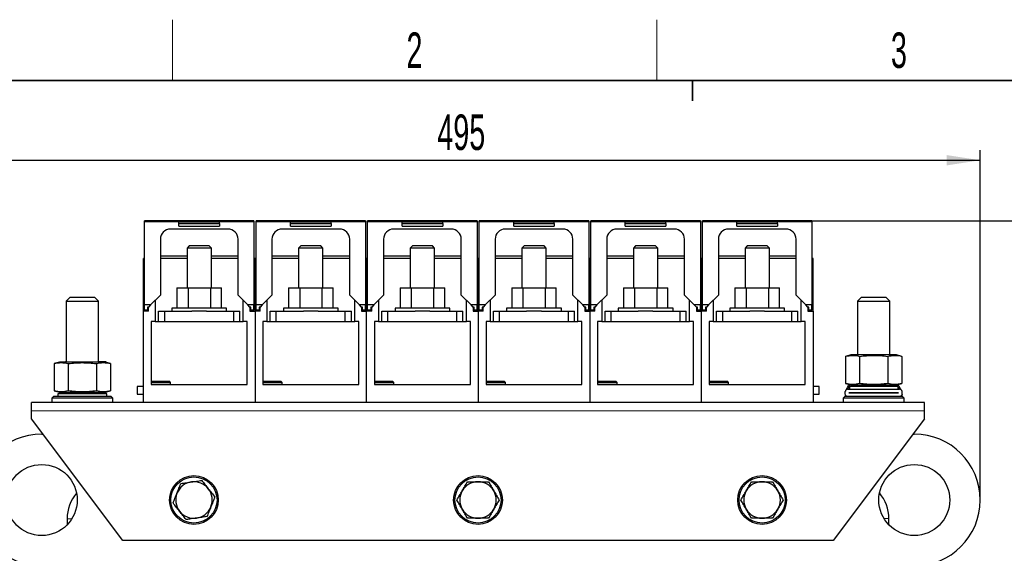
# Model space of a CAD drawing. Header units: millimetres. Extents: x 5 to 418, y 2 to 292.
# Tile 9 of 31: x 59 to 156, y 236 to 288. Entities that reach past the tile are written whole.
import ezdxf

# ---------------------------------------------------------------- set-up
doc = ezdxf.new("R2010")
doc.units = ezdxf.units.MM
doc.layers.add('SLD-0', color=7, linetype='Continuous')
doc.styles.add('SLDTEXTSTYLE0', font='TXT', dxfattribs={"width": 0.605})
doc.dimstyles.new('SLDDIMSTYLE0', dxfattribs={"dimtxt": 3.5, "dimasz": 3.302, "dimexe": 0, "dimexo": 0.0625, "dimgap": 0.875, "dimtad": 1, "dimlfac": 5, "dimrnd": 1e-09, "dimzin": 12, "dimdsep": 46, "dimtxsty": 'SLDTEXTSTYLE0', "dimsah": 1, "dimcen": 0.09, "dimadec": 0, "dimazin": 3, "dimtfac": 1, "dimtofl": 0, "dimtmove": 0, "dimatfit": 3, "dimfxl": 1, "dimfrac": 2, "dimtolj": 1, "dimtzin": 12, "dimarcsym": 0})
doc.dimstyles.new('SLDDIMSTYLE1', dxfattribs={"dimtxt": 3.5, "dimasz": 3.302, "dimexe": 0, "dimexo": 0.0625, "dimgap": 0.875, "dimtad": 1, "dimdec": 1, "dimlfac": 5, "dimrnd": 1e-09, "dimzin": 12, "dimdsep": 46, "dimtxsty": 'SLDTEXTSTYLE0', "dimsah": 1, "dimcen": 0.09, "dimadec": 0, "dimazin": 3, "dimtfac": 1, "dimtofl": 0, "dimtmove": 0, "dimatfit": 3, "dimfxl": 1, "dimfrac": 2, "dimtolj": 1, "dimtzin": 12, "dimarcsym": 0})

# ---------------------------------------------------------------- blocks, each defined once
blk = doc.blocks.new('_D_1')
at = {"layer": 'SLD-0', "color": 7}
for p, q in [((136.787, 268.658), (163.244, 268.658)), ((162.244, 173.173), (162.244, 268.658)), ((151.867, 173.173), (163.244, 173.173))]:
    blk.add_line(p, q, dxfattribs=at)
for points in [[(162.244, 268.658), (161.736, 265.356), (162.752, 265.356)], [(162.244, 173.173), (162.752, 176.475), (161.736, 176.475)]]:
    blk.add_solid(points, dxfattribs=at)
at = {"layer": 'SLD-0', "color": 7, "insert": (157.732, 214.9), "char_height": 3.5, "attachment_point": 1, "rotation": 90, "style": 'SLDTEXTSTYLE0'}
blk.add_mtext('477,4', dxfattribs=at)
blk = doc.blocks.new('_D_2')
at = {"layer": 'SLD-0', "color": 7}
for p, q in [((54.367, 241.153), (54.367, 275.645)), ((153.367, 241.153), (153.367, 275.645)), ((54.367, 274.645), (153.367, 274.645))]:
    blk.add_line(p, q, dxfattribs=at)
for points in [[(54.367, 274.645), (57.669, 274.137), (57.669, 275.153)], [(153.367, 274.645), (150.065, 275.153), (150.065, 274.137)]]:
    blk.add_solid(points, dxfattribs=at)
at = {"layer": 'SLD-0', "color": 7, "insert": (99.856, 279.156), "char_height": 3.5, "attachment_point": 1, "style": 'SLDTEXTSTYLE0'}
blk.add_mtext('495', dxfattribs=at)

msp = doc.modelspace()

# ---------------------------------------------------------------- linework, layer by layer
at = {"color": 7, "linetype": 'Continuous', "lineweight": 25}
for p, q in [((81.7866, 268.6581), (70.9866, 268.6581)), ((70.9866, 268.5581), (70.9866, 268.6581)), ((70.9866, 260.3781), (70.9866, 268.5581)), ((81.7866, 268.5581), (70.9866, 268.5581)), ((79.2166, 267.8581), (73.5566, 267.8581)), ((74.3866, 268.416), (74.3866, 268.5481)), ((78.3866, 268.5481), (74.3866, 268.5481)), ((74.3866, 268.416), (78.3866, 268.416)), ((74.3866, 268.1481), (74.3866, 268.416)), ((74.3866, 268.1481), (78.3866, 268.1481)), ((78.3866, 268.416), (78.3866, 268.5481)), ((78.3866, 268.416), (78.3866, 268.1481)), ((81.7866, 268.6581), (81.7866, 268.5581)), ((81.7866, 268.5581), (81.7866, 260.3781)), ((92.7866, 268.6581), (81.9866, 268.6581)), ((81.9866, 268.5581), (81.9866, 268.6581)), ((81.9866, 260.3781), (81.9866, 268.5581)), ((92.7866, 268.5581), (81.9866, 268.5581)), ((90.2166, 267.8581), (84.5566, 267.8581)), ((85.3866, 268.416), (85.3866, 268.5481)), ((89.3866, 268.5481), (85.3866, 268.5481)), ((85.3866, 268.1481), (85.3866, 268.416)), ((85.3866, 268.416), (89.3866, 268.416)), ((85.3866, 268.1481), (89.3866, 268.1481)), ((89.3866, 268.416), (89.3866, 268.5481)), ((89.3866, 268.416), (89.3866, 268.1481)), ((92.7866, 268.6581), (92.7866, 268.5581)), ((92.7866, 268.5581), (92.7866, 260.3781)), ((103.7866, 268.6581), (92.9866, 268.6581)), ((92.9866, 268.5581), (92.9866, 268.6581)), ((92.9866, 260.3781), (92.9866, 268.5581)), ((103.7866, 268.5581), (92.9866, 268.5581)), ((101.2166, 267.8581), (95.5566, 267.8581)), ((100.3866, 268.5481), (96.3866, 268.5481)), ((96.3866, 268.416), (96.3866, 268.5481)), ((96.3866, 268.416), (100.3866, 268.416)), ((96.3866, 268.1481), (96.3866, 268.416)), ((96.3866, 268.1481), (100.3866, 268.1481)), ((100.3866, 268.416), (100.3866, 268.5481)), ((100.3866, 268.416), (100.3866, 268.1481)), ((103.7866, 268.6581), (103.7866, 268.5581)), ((103.7866, 268.5581), (103.7866, 260.3781)), ((114.7866, 268.6581), (103.9866, 268.6581)), ((103.9866, 268.5581), (103.9866, 268.6581)), ((103.9866, 260.3781), (103.9866, 268.5581)), ((114.7866, 268.5581), (103.9866, 268.5581)), ((112.2166, 267.8581), (106.5566, 267.8581)), ((107.3866, 268.416), (107.3866, 268.5481)), ((111.3866, 268.5481), (107.3866, 268.5481)), ((107.3866, 268.416), (111.3866, 268.416)), ((107.3866, 268.1481), (107.3866, 268.416)), ((107.3866, 268.1481), (111.3866, 268.1481)), ((111.3866, 268.416), (111.3866, 268.5481)), ((111.3866, 268.416), (111.3866, 268.1481)), ((114.7866, 268.6581), (114.7866, 268.5581)), ((114.7866, 268.5581), (114.7866, 260.3781)), ((125.7866, 268.6581), (114.9866, 268.6581)), ((114.9866, 268.5581), (114.9866, 268.6581)), ((114.9866, 260.3781), (114.9866, 268.5581)), ((125.7866, 268.5581), (114.9866, 268.5581)), ((123.2166, 267.8581), (117.5566, 267.8581)), ((122.3866, 268.5481), (118.3866, 268.5481)), ((118.3866, 268.416), (118.3866, 268.5481)), ((118.3866, 268.416), (122.3866, 268.416)), ((118.3866, 268.1481), (118.3866, 268.416)), ((118.3866, 268.1481), (122.3866, 268.1481)), ((122.3866, 268.416), (122.3866, 268.5481)), ((122.3866, 268.416), (122.3866, 268.1481)), ((125.7866, 268.6581), (125.7866, 268.5581)), ((125.7866, 268.5581), (125.7866, 260.3781)), ((136.7866, 268.6581), (125.9866, 268.6581)), ((125.9866, 268.5581), (125.9866, 268.6581)), ((125.9866, 260.3781), (125.9866, 268.5581)), ((136.7866, 268.5581), (125.9866, 268.5581)), ((134.2166, 267.8581), (128.5566, 267.8581)), ((133.3866, 268.5481), (129.3866, 268.5481)), ((129.3866, 268.416), (129.3866, 268.5481)), ((129.3866, 268.416), (133.3866, 268.416)), ((129.3866, 268.1481), (129.3866, 268.416)), ((129.3866, 268.1481), (133.3866, 268.1481)), ((133.3866, 268.416), (133.3866, 268.5481)), ((133.3866, 268.416), (133.3866, 268.1481)), ((136.7866, 268.6581), (136.7866, 268.5581)), ((136.7866, 268.5581), (136.7866, 260.3781)), ((72.5566, 266.8581), (72.5566, 261.3481)), ((75.4013, 266.1931), (75.1866, 265.9784)), ((75.1866, 265.9784), (75.1866, 262.0531)), ((77.5866, 265.9784), (75.1866, 265.9784)), ((77.3719, 266.1931), (75.4013, 266.1931)), ((77.5866, 265.9784), (77.3719, 266.1931)), ((77.5866, 262.0531), (77.5866, 265.9784)), ((80.2166, 261.3481), (80.2166, 266.8581)), ((83.5566, 266.8581), (83.5566, 261.3481)), ((86.4013, 266.1931), (86.1866, 265.9784)), ((86.1866, 265.9784), (86.1866, 262.0531)), ((88.5866, 265.9784), (86.1866, 265.9784)), ((88.3719, 266.1931), (86.4013, 266.1931)), ((88.5866, 265.9784), (88.3719, 266.1931)), ((88.5866, 262.0531), (88.5866, 265.9784)), ((91.2166, 261.3481), (91.2166, 266.8581)), ((94.5566, 266.8581), (94.5566, 261.3481)), ((97.4013, 266.1931), (97.1866, 265.9784)), ((97.1866, 265.9784), (97.1866, 262.0531)), ((99.5866, 265.9784), (97.1866, 265.9784)), ((99.3719, 266.1931), (97.4013, 266.1931)), ((99.5866, 265.9784), (99.3719, 266.1931)), ((99.5866, 262.0531), (99.5866, 265.9784)), ((102.2166, 261.3481), (102.2166, 266.8581)), ((105.5566, 266.8581), (105.5566, 261.3481)), ((108.4013, 266.1931), (108.1866, 265.9784)), ((108.1866, 265.9784), (108.1866, 262.0531)), ((110.5866, 265.9784), (108.1866, 265.9784)), ((110.3719, 266.1931), (108.4013, 266.1931)), ((110.5866, 265.9784), (110.3719, 266.1931)), ((110.5866, 262.0531), (110.5866, 265.9784)), ((113.2166, 261.3481), (113.2166, 266.8581)), ((116.5566, 266.8581), (116.5566, 261.3481)), ((119.4013, 266.1931), (119.1866, 265.9784)), ((119.1866, 265.9784), (119.1866, 262.0531)), ((121.5866, 265.9784), (119.1866, 265.9784)), ((121.3719, 266.1931), (119.4013, 266.1931)), ((121.5866, 265.9784), (121.3719, 266.1931)), ((121.5866, 262.0531), (121.5866, 265.9784)), ((124.2166, 261.3481), (124.2166, 266.8581)), ((127.5566, 266.8581), (127.5566, 261.3481)), ((130.4013, 266.1931), (130.1866, 265.9784)), ((130.1866, 265.9784), (130.1866, 262.0531)), ((132.5866, 265.9784), (130.1866, 265.9784)), ((132.3719, 266.1931), (130.4013, 266.1931)), ((132.5866, 265.9784), (132.3719, 266.1931)), ((132.5866, 262.0531), (132.5866, 265.9784)), ((135.2166, 261.3481), (135.2166, 266.8581)), ((70.9866, 264.9531), (70.8866, 264.9531)), ((70.8866, 259.7731), (70.8866, 264.9531)), ((75.1866, 265.1748), (72.5566, 265.1748)), ((75.1866, 264.9531), (72.5566, 264.9531)), ((80.2166, 265.1748), (77.5866, 265.1748)), ((80.2166, 264.9531), (77.5866, 264.9531)), ((81.8866, 264.9531), (81.7866, 264.9531)), ((81.8866, 259.7731), (81.8866, 264.9531)), ((81.9866, 264.9531), (81.8866, 264.9531)), ((86.1866, 265.1748), (83.5566, 265.1748)), ((86.1866, 264.9531), (83.5566, 264.9531)), ((91.2166, 265.1748), (88.5866, 265.1748)), ((91.2166, 264.9531), (88.5866, 264.9531)), ((92.8866, 264.9531), (92.7866, 264.9531)), ((92.9866, 264.9531), (92.8866, 264.9531)), ((92.8866, 259.7731), (92.8866, 264.9531)), ((97.1866, 265.1748), (94.5566, 265.1748)), ((97.1866, 264.9531), (94.5566, 264.9531)), ((102.2166, 265.1748), (99.5866, 265.1748)), ((102.2166, 264.9531), (99.5866, 264.9531)), ((103.8866, 264.9531), (103.7866, 264.9531)), ((103.8866, 259.7731), (103.8866, 264.9531)), ((103.9866, 264.9531), (103.8866, 264.9531)), ((108.1866, 265.1748), (105.5566, 265.1748)), ((108.1866, 264.9531), (105.5566, 264.9531)), ((113.2166, 265.1748), (110.5866, 265.1748)), ((113.2166, 264.9531), (110.5866, 264.9531)), ((114.8866, 264.9531), (114.7866, 264.9531)), ((114.8866, 259.7731), (114.8866, 264.9531)), ((114.9866, 264.9531), (114.8866, 264.9531)), ((119.1866, 265.1748), (116.5566, 265.1748)), ((119.1866, 264.9531), (116.5566, 264.9531)), ((124.2166, 265.1748), (121.5866, 265.1748)), ((124.2166, 264.9531), (121.5866, 264.9531)), ((125.8866, 264.9531), (125.7866, 264.9531)), ((125.9866, 264.9531), (125.8866, 264.9531)), ((125.8866, 259.7731), (125.8866, 264.9531)), ((130.1866, 265.1748), (127.5566, 265.1748)), ((130.1866, 264.9531), (127.5566, 264.9531)), ((135.2166, 265.1748), (132.5866, 265.1748)), ((135.2166, 264.9531), (132.5866, 264.9531)), ((136.8866, 264.9531), (136.7866, 264.9531)), ((136.8866, 259.7731), (136.8866, 264.9531)), ((74.1927, 262.0531), (74.1927, 260.0531)), ((74.1927, 262.0531), (75.2897, 262.0531)), ((75.2897, 262.0531), (75.2897, 260.0531)), ((75.2897, 262.0531), (77.4836, 262.0531)), ((77.4836, 262.0531), (77.4836, 260.0531)), ((77.4836, 262.0531), (78.5806, 262.0531)), ((78.5806, 260.0531), (78.5806, 262.0531)), ((85.1927, 262.0531), (85.1927, 260.0531)), ((85.1927, 262.0531), (86.2897, 262.0531)), ((86.2897, 262.0531), (86.2897, 260.0531)), ((86.2897, 262.0531), (88.4836, 262.0531)), ((88.4836, 262.0531), (88.4836, 260.0531)), ((88.4836, 262.0531), (89.5806, 262.0531)), ((89.5806, 260.0531), (89.5806, 262.0531)), ((96.1927, 262.0531), (96.1927, 260.0531)), ((96.1927, 262.0531), (97.2897, 262.0531)), ((97.2897, 262.0531), (97.2897, 260.0531)), ((97.2897, 262.0531), (99.4836, 262.0531)), ((99.4836, 262.0531), (99.4836, 260.0531)), ((99.4836, 262.0531), (100.5806, 262.0531)), ((100.5806, 260.0531), (100.5806, 262.0531)), ((107.1927, 262.0531), (107.1927, 260.0531)), ((107.1927, 262.0531), (108.2897, 262.0531)), ((108.2897, 262.0531), (108.2897, 260.0531)), ((108.2897, 262.0531), (110.4836, 262.0531)), ((110.4836, 262.0531), (110.4836, 260.0531)), ((110.4836, 262.0531), (111.5806, 262.0531)), ((111.5806, 260.0531), (111.5806, 262.0531)), ((118.1927, 262.0531), (118.1927, 260.0531)), ((118.1927, 262.0531), (119.2897, 262.0531)), ((119.2897, 262.0531), (119.2897, 260.0531)), ((119.2897, 262.0531), (121.4836, 262.0531)), ((121.4836, 262.0531), (121.4836, 260.0531)), ((121.4836, 262.0531), (122.5806, 262.0531)), ((122.5806, 260.0531), (122.5806, 262.0531)), ((129.1927, 262.0531), (129.1927, 260.0531)), ((129.1927, 262.0531), (130.2897, 262.0531)), ((130.2897, 262.0531), (130.2897, 260.0531)), ((130.2897, 262.0531), (132.4836, 262.0531)), ((132.4836, 262.0531), (132.4836, 260.0531)), ((132.4836, 262.0531), (133.5806, 262.0531)), ((133.5806, 260.0531), (133.5806, 262.0531)), ((63.6666, 261.1531), (63.2666, 260.7531)), ((63.6666, 261.1531), (66.0666, 261.1531)), ((66.4666, 260.7531), (66.0666, 261.1531)), ((72.5566, 261.3481), (71.5866, 260.3781)), ((81.1866, 260.3781), (80.2166, 261.3481)), ((83.5566, 261.3481), (82.5866, 260.3781)), ((92.1866, 260.3781), (91.2166, 261.3481)), ((94.5566, 261.3481), (93.5866, 260.3781)), ((103.1866, 260.3781), (102.2166, 261.3481)), ((105.5566, 261.3481), (104.5866, 260.3781)), ((114.1866, 260.3781), (113.2166, 261.3481)), ((116.5566, 261.3481), (115.5866, 260.3781)), ((125.1866, 260.3781), (124.2166, 261.3481)), ((127.5566, 261.3481), (126.5866, 260.3781)), ((136.1866, 260.3781), (135.2166, 261.3481)), ((141.6666, 261.1531), (141.2666, 260.7531)), ((141.6666, 261.1531), (143.4666, 261.1531)), ((143.4666, 261.1531), (144.0666, 261.1531)), ((144.4666, 260.7531), (144.0666, 261.1531)), ((63.2666, 260.7531), (63.2666, 254.7331)), ((63.2666, 260.7531), (66.4666, 260.7531)), ((66.4666, 254.7331), (66.4666, 260.7531)), ((71.5866, 260.3781), (70.9866, 260.3781)), ((70.9866, 259.8781), (70.9866, 260.3781)), ((71.3866, 260.1781), (71.2866, 260.1781)), ((71.2866, 260.1781), (71.2866, 259.8781)), ((71.5866, 260.3781), (71.3866, 260.1781)), ((71.3866, 259.7731), (71.3866, 260.1781)), ((72.0566, 260.8481), (72.0566, 258.7531)), ((80.7166, 258.7531), (80.7166, 260.8481)), ((81.7866, 260.3781), (81.1866, 260.3781)), ((81.3866, 260.1781), (81.1866, 260.3781)), ((81.4866, 260.1781), (81.3866, 260.1781)), ((81.3866, 260.1781), (81.3866, 259.7731)), ((81.4866, 259.8781), (81.4866, 260.1781)), ((81.7866, 259.8781), (81.7866, 260.3781)), ((82.5866, 260.3781), (81.9866, 260.3781)), ((81.9866, 259.8781), (81.9866, 260.3781)), ((82.3866, 260.1781), (82.2866, 260.1781)), ((82.2866, 260.1781), (82.2866, 259.8781)), ((82.5866, 260.3781), (82.3866, 260.1781)), ((82.3866, 259.7731), (82.3866, 260.1781)), ((83.0566, 260.8481), (83.0566, 258.7531)), ((91.7166, 258.7531), (91.7166, 260.8481)), ((92.7866, 260.3781), (92.1866, 260.3781)), ((92.3866, 260.1781), (92.1866, 260.3781)), ((92.4866, 260.1781), (92.3866, 260.1781)), ((92.3866, 260.1781), (92.3866, 259.7731)), ((92.4866, 259.8781), (92.4866, 260.1781)), ((92.7866, 259.8781), (92.7866, 260.3781)), ((93.5866, 260.3781), (92.9866, 260.3781)), ((92.9866, 259.8781), (92.9866, 260.3781)), ((93.3866, 260.1781), (93.2866, 260.1781)), ((93.2866, 260.1781), (93.2866, 259.8781)), ((93.5866, 260.3781), (93.3866, 260.1781)), ((93.3866, 259.7731), (93.3866, 260.1781)), ((94.0566, 260.8481), (94.0566, 258.7531)), ((102.7166, 258.7531), (102.7166, 260.8481)), ((103.7866, 260.3781), (103.1866, 260.3781)), ((103.3866, 260.1781), (103.1866, 260.3781)), ((103.4866, 260.1781), (103.3866, 260.1781)), ((103.3866, 260.1781), (103.3866, 259.7731)), ((103.4866, 259.8781), (103.4866, 260.1781)), ((103.7866, 259.8781), (103.7866, 260.3781)), ((104.5866, 260.3781), (103.9866, 260.3781)), ((103.9866, 259.8781), (103.9866, 260.3781)), ((104.3866, 260.1781), (104.2866, 260.1781)), ((104.2866, 260.1781), (104.2866, 259.8781)), ((104.5866, 260.3781), (104.3866, 260.1781)), ((104.3866, 259.7731), (104.3866, 260.1781)), ((105.0566, 260.8481), (105.0566, 258.7531)), ((113.7166, 258.7531), (113.7166, 260.8481)), ((114.7866, 260.3781), (114.1866, 260.3781)), ((114.3866, 260.1781), (114.1866, 260.3781)), ((114.4866, 260.1781), (114.3866, 260.1781)), ((114.3866, 260.1781), (114.3866, 259.7731)), ((114.4866, 259.8781), (114.4866, 260.1781)), ((114.7866, 259.8781), (114.7866, 260.3781)), ((115.5866, 260.3781), (114.9866, 260.3781)), ((114.9866, 259.8781), (114.9866, 260.3781)), ((115.3866, 260.1781), (115.2866, 260.1781)), ((115.2866, 260.1781), (115.2866, 259.8781)), ((115.5866, 260.3781), (115.3866, 260.1781)), ((115.3866, 259.7731), (115.3866, 260.1781)), ((116.0566, 260.8481), (116.0566, 258.7531)), ((124.7166, 258.7531), (124.7166, 260.8481)), ((125.7866, 260.3781), (125.1866, 260.3781)), ((125.3866, 260.1781), (125.1866, 260.3781)), ((125.4866, 260.1781), (125.3866, 260.1781)), ((125.3866, 260.1781), (125.3866, 259.7731)), ((125.4866, 259.8781), (125.4866, 260.1781)), ((125.7866, 259.8781), (125.7866, 260.3781)), ((126.5866, 260.3781), (125.9866, 260.3781)), ((125.9866, 259.8781), (125.9866, 260.3781)), ((126.3866, 260.1781), (126.2866, 260.1781)), ((126.2866, 260.1781), (126.2866, 259.8781)), ((126.5866, 260.3781), (126.3866, 260.1781)), ((126.3866, 259.7731), (126.3866, 260.1781)), ((127.0566, 260.8481), (127.0566, 258.7531)), ((135.7166, 258.7531), (135.7166, 260.8481)), ((136.7866, 260.3781), (136.1866, 260.3781)), ((136.3866, 260.1781), (136.1866, 260.3781)), ((136.4866, 260.1781), (136.3866, 260.1781)), ((136.3866, 260.1781), (136.3866, 259.7731)), ((136.4866, 259.8781), (136.4866, 260.1781)), ((136.7866, 259.8781), (136.7866, 260.3781)), ((141.2666, 260.7531), (141.2666, 255.4531)), ((141.2666, 260.7531), (143.6666, 260.7531)), ((143.6666, 260.7531), (144.4666, 260.7531)), ((144.4666, 255.4531), (144.4666, 260.7531)), ((71.3866, 259.7731), (70.8866, 259.7731)), ((70.8866, 250.7531), (70.8866, 259.7731)), ((71.2866, 259.8781), (70.9866, 259.8781)), ((72.3866, 258.7531), (72.3866, 259.7531)), ((72.3866, 259.7531), (72.9866, 259.7531)), ((72.9866, 258.7531), (72.9866, 259.7531)), ((72.9866, 259.7531), (75.6586, 259.7531)), ((73.6866, 260.0531), (73.6866, 259.7531)), ((79.0866, 260.0531), (73.6866, 260.0531)), ((77.1147, 259.7531), (75.6586, 259.7531)), ((77.1147, 259.7531), (79.7866, 259.7531)), ((79.0866, 259.7531), (79.0866, 260.0531)), ((79.7866, 258.7531), (79.7866, 259.7531)), ((79.7866, 259.7531), (80.3866, 259.7531)), ((80.3866, 258.7531), (80.3866, 259.7531)), ((81.3866, 259.7731), (81.8866, 259.7731)), ((81.7866, 259.8781), (81.4866, 259.8781)), ((81.8866, 259.7731), (81.8866, 250.7531)), ((82.3866, 259.7731), (81.8866, 259.7731)), ((82.2866, 259.8781), (81.9866, 259.8781)), ((83.3866, 258.7531), (83.3866, 259.7531)), ((83.3866, 259.7531), (83.9866, 259.7531)), ((83.9866, 258.7531), (83.9866, 259.7531)), ((83.9866, 259.7531), (86.6586, 259.7531)), ((84.6866, 260.0531), (84.6866, 259.7531)), ((90.0866, 260.0531), (84.6866, 260.0531)), ((88.1147, 259.7531), (86.6586, 259.7531)), ((88.1147, 259.7531), (90.7866, 259.7531)), ((90.0866, 259.7531), (90.0866, 260.0531)), ((90.7866, 258.7531), (90.7866, 259.7531)), ((90.7866, 259.7531), (91.3866, 259.7531)), ((91.3866, 258.7531), (91.3866, 259.7531)), ((92.3866, 259.7731), (92.8866, 259.7731)), ((92.7866, 259.8781), (92.4866, 259.8781)), ((93.3866, 259.7731), (92.8866, 259.7731)), ((92.8866, 250.7531), (92.8866, 259.7731)), ((93.2866, 259.8781), (92.9866, 259.8781)), ((94.3866, 258.7531), (94.3866, 259.7531)), ((94.3866, 259.7531), (94.9866, 259.7531)), ((94.9866, 258.7531), (94.9866, 259.7531)), ((94.9866, 259.7531), (97.6586, 259.7531)), ((95.6866, 260.0531), (95.6866, 259.7531)), ((101.0866, 260.0531), (95.6866, 260.0531)), ((99.1147, 259.7531), (97.6586, 259.7531)), ((99.1147, 259.7531), (101.7866, 259.7531)), ((101.0866, 259.7531), (101.0866, 260.0531)), ((101.7866, 258.7531), (101.7866, 259.7531)), ((101.7866, 259.7531), (102.3866, 259.7531)), ((102.3866, 258.7531), (102.3866, 259.7531)), ((103.3866, 259.7731), (103.8866, 259.7731)), ((103.7866, 259.8781), (103.4866, 259.8781)), ((103.8866, 259.7731), (103.8866, 250.7531)), ((104.3866, 259.7731), (103.8866, 259.7731)), ((104.2866, 259.8781), (103.9866, 259.8781)), ((105.3866, 258.7531), (105.3866, 259.7531)), ((105.3866, 259.7531), (105.9866, 259.7531)), ((105.9866, 258.7531), (105.9866, 259.7531)), ((105.9866, 259.7531), (108.6586, 259.7531)), ((106.6866, 260.0531), (106.6866, 259.7531)), ((112.0866, 260.0531), (106.6866, 260.0531)), ((110.1147, 259.7531), (108.6586, 259.7531)), ((110.1147, 259.7531), (112.7866, 259.7531)), ((112.0866, 259.7531), (112.0866, 260.0531)), ((112.7866, 258.7531), (112.7866, 259.7531)), ((112.7866, 259.7531), (113.3866, 259.7531)), ((113.3866, 258.7531), (113.3866, 259.7531)), ((114.3866, 259.7731), (114.8866, 259.7731)), ((114.7866, 259.8781), (114.4866, 259.8781)), ((114.8866, 259.7731), (114.8866, 250.7531)), ((115.3866, 259.7731), (114.8866, 259.7731)), ((115.2866, 259.8781), (114.9866, 259.8781)), ((116.3866, 258.7531), (116.3866, 259.7531)), ((116.3866, 259.7531), (116.9866, 259.7531)), ((116.9866, 258.7531), (116.9866, 259.7531)), ((116.9866, 259.7531), (119.6586, 259.7531)), ((117.6866, 260.0531), (117.6866, 259.7531)), ((123.0866, 260.0531), (117.6866, 260.0531)), ((121.1147, 259.7531), (119.6586, 259.7531)), ((121.1147, 259.7531), (123.7866, 259.7531)), ((123.0866, 259.7531), (123.0866, 260.0531)), ((123.7866, 258.7531), (123.7866, 259.7531)), ((123.7866, 259.7531), (124.3866, 259.7531)), ((124.3866, 258.7531), (124.3866, 259.7531)), ((125.3866, 259.7731), (125.8866, 259.7731)), ((125.7866, 259.8781), (125.4866, 259.8781)), ((125.8866, 250.7531), (125.8866, 259.7731)), ((126.3866, 259.7731), (125.8866, 259.7731)), ((126.2866, 259.8781), (125.9866, 259.8781)), ((127.3866, 258.7531), (127.3866, 259.7531)), ((127.3866, 259.7531), (127.9866, 259.7531)), ((127.9866, 258.7531), (127.9866, 259.7531)), ((127.9866, 259.7531), (130.6586, 259.7531)), ((128.6866, 260.0531), (128.6866, 259.7531)), ((134.0866, 260.0531), (128.6866, 260.0531)), ((132.1147, 259.7531), (130.6586, 259.7531)), ((132.1147, 259.7531), (134.7866, 259.7531)), ((134.0866, 259.7531), (134.0866, 260.0531)), ((134.7866, 258.7531), (134.7866, 259.7531)), ((134.7866, 259.7531), (135.3866, 259.7531)), ((135.3866, 258.7531), (135.3866, 259.7531)), ((136.3866, 259.7731), (136.8866, 259.7731)), ((136.7866, 259.8781), (136.4866, 259.8781)), ((136.8866, 259.7731), (136.8866, 250.7531)), ((72.0566, 258.7531), (71.6566, 258.7531)), ((71.6566, 258.7531), (71.6566, 252.5531)), ((72.0566, 258.7531), (72.6666, 258.7531)), ((72.6666, 258.7531), (72.9866, 258.7531)), ((72.9866, 258.7531), (79.7866, 258.7531)), ((79.7866, 258.7531), (80.1066, 258.7531)), ((80.1066, 258.7531), (80.7166, 258.7531)), ((81.1166, 258.7531), (80.7166, 258.7531)), ((81.1166, 252.5531), (81.1166, 258.7531)), ((83.0566, 258.7531), (82.6566, 258.7531)), ((82.6566, 258.7531), (82.6566, 252.5531)), ((83.0566, 258.7531), (83.6666, 258.7531)), ((83.6666, 258.7531), (83.9866, 258.7531)), ((83.9866, 258.7531), (90.7866, 258.7531)), ((90.7866, 258.7531), (91.1066, 258.7531)), ((91.1066, 258.7531), (91.7166, 258.7531)), ((92.1166, 258.7531), (91.7166, 258.7531)), ((92.1166, 252.5531), (92.1166, 258.7531)), ((94.0566, 258.7531), (93.6566, 258.7531)), ((93.6566, 258.7531), (93.6566, 252.5531)), ((94.0566, 258.7531), (94.6666, 258.7531)), ((94.6666, 258.7531), (94.9866, 258.7531)), ((94.9866, 258.7531), (101.7866, 258.7531)), ((101.7866, 258.7531), (102.1066, 258.7531)), ((102.1066, 258.7531), (102.7166, 258.7531)), ((103.1166, 258.7531), (102.7166, 258.7531)), ((103.1166, 252.5531), (103.1166, 258.7531)), ((105.0566, 258.7531), (104.6566, 258.7531)), ((104.6566, 258.7531), (104.6566, 252.5531)), ((105.0566, 258.7531), (105.6666, 258.7531)), ((105.6666, 258.7531), (105.9866, 258.7531)), ((105.9866, 258.7531), (112.7866, 258.7531)), ((112.7866, 258.7531), (113.1066, 258.7531)), ((113.1066, 258.7531), (113.7166, 258.7531)), ((114.1166, 258.7531), (113.7166, 258.7531)), ((114.1166, 252.5531), (114.1166, 258.7531)), ((116.0566, 258.7531), (115.6566, 258.7531)), ((115.6566, 258.7531), (115.6566, 252.5531)), ((116.0566, 258.7531), (116.6666, 258.7531)), ((116.6666, 258.7531), (116.9866, 258.7531)), ((116.9866, 258.7531), (123.7866, 258.7531)), ((123.7866, 258.7531), (124.1066, 258.7531)), ((124.1066, 258.7531), (124.7166, 258.7531)), ((125.1166, 258.7531), (124.7166, 258.7531)), ((125.1166, 252.5531), (125.1166, 258.7531)), ((127.0566, 258.7531), (126.6566, 258.7531)), ((126.6566, 258.7531), (126.6566, 252.5531)), ((127.0566, 258.7531), (127.6666, 258.7531)), ((127.6666, 258.7531), (127.9866, 258.7531)), ((127.9866, 258.7531), (134.7866, 258.7531)), ((134.7866, 258.7531), (135.1066, 258.7531)), ((135.1066, 258.7531), (135.7166, 258.7531)), ((136.1166, 258.7531), (135.7166, 258.7531)), ((136.1166, 252.5531), (136.1166, 258.7531)), ((140.6166, 255.4531), (140.0954, 255.3134)), ((140.0954, 255.3134), (140.0954, 252.6328)), ((145.1166, 255.4531), (140.6166, 255.4531)), ((141.481, 255.3134), (141.481, 252.6328)), ((144.2523, 255.3134), (144.2523, 252.6328)), ((145.6379, 255.3134), (145.1166, 255.4531)), ((145.6379, 255.3134), (145.6379, 252.6328)), ((62.6166, 254.7331), (62.0954, 254.5934)), ((62.0954, 254.5934), (62.0954, 251.9128)), ((67.1166, 254.7331), (62.6166, 254.7331)), ((63.2666, 254.7831), (63.195, 254.7831)), ((63.195, 254.7331), (63.195, 254.7831)), ((63.481, 254.5934), (63.481, 251.9128)), ((66.2523, 254.5934), (66.2523, 251.9128)), ((67.215, 254.7831), (66.4666, 254.7831)), ((67.6379, 254.5934), (67.1166, 254.7331)), ((67.215, 254.7067), (67.215, 254.7831)), ((67.6379, 254.5934), (67.6379, 251.9128)), ((70.8866, 252.3311), (70.2766, 252.3311)), ((70.2766, 252.3311), (70.2766, 251.5751)), ((71.6866, 252.8731), (71.6566, 252.8431)), ((71.6566, 252.7531), (73.5666, 252.7531)), ((71.6566, 252.5531), (81.1166, 252.5531)), ((71.6866, 252.8731), (73.4466, 252.8731)), ((73.5666, 252.7531), (73.4466, 252.8731)), ((73.5666, 252.5531), (73.5666, 252.7531)), ((82.6866, 252.8731), (82.6566, 252.8431)), ((82.6566, 252.7531), (84.5666, 252.7531)), ((82.6566, 252.5531), (92.1166, 252.5531)), ((82.6866, 252.8731), (84.4466, 252.8731)), ((84.5666, 252.7531), (84.4466, 252.8731)), ((84.5666, 252.5531), (84.5666, 252.7531)), ((93.6866, 252.8731), (93.6566, 252.8431)), ((93.6566, 252.7531), (95.5666, 252.7531)), ((93.6566, 252.5531), (103.1166, 252.5531)), ((93.6866, 252.8731), (95.4466, 252.8731)), ((95.5666, 252.7531), (95.4466, 252.8731)), ((95.5666, 252.5531), (95.5666, 252.7531)), ((104.6866, 252.8731), (104.6566, 252.8431)), ((104.6566, 252.7531), (106.5666, 252.7531)), ((104.6566, 252.5531), (114.1166, 252.5531)), ((104.6866, 252.8731), (106.4466, 252.8731)), ((106.5666, 252.7531), (106.4466, 252.8731)), ((106.5666, 252.5531), (106.5666, 252.7531)), ((115.6866, 252.8731), (115.6566, 252.8431)), ((115.6566, 252.7531), (117.5666, 252.7531)), ((115.6566, 252.5531), (125.1166, 252.5531)), ((115.6866, 252.8731), (117.4466, 252.8731)), ((117.5666, 252.7531), (117.4466, 252.8731)), ((117.5666, 252.5531), (117.5666, 252.7531)), ((126.6866, 252.8731), (126.6566, 252.8431)), ((126.6566, 252.7531), (128.5666, 252.7531)), ((126.6566, 252.5531), (136.1166, 252.5531)), ((126.6866, 252.8731), (128.4466, 252.8731)), ((128.5666, 252.7531), (128.4466, 252.8731)), ((128.5666, 252.5531), (128.5666, 252.7531)), ((137.4966, 252.3311), (136.8866, 252.3311)), ((137.4966, 251.5751), (137.4966, 252.3311)), ((140.0954, 252.6328), (140.6166, 252.4931)), ((141.1666, 252.4931), (140.4666, 252.3331)), ((140.4666, 252.3331), (140.4666, 252.0731)), ((145.2666, 252.3331), (140.4666, 252.3331)), ((140.6166, 252.4931), (145.1166, 252.4931)), ((145.2666, 252.3331), (144.5666, 252.4931)), ((145.1166, 252.4931), (145.6379, 252.6328)), ((145.2666, 252.0731), (145.2666, 252.3331)), ((62.0954, 251.9128), (62.6166, 251.7731)), ((63.1666, 251.7731), (62.4666, 251.6131)), ((62.4666, 251.6131), (62.4666, 251.3531)), ((65.3291, 251.6131), (62.4666, 251.6131)), ((62.6166, 251.7731), (67.1166, 251.7731)), ((67.2666, 251.6131), (65.3291, 251.6131)), ((67.2666, 251.6131), (66.5666, 251.7731)), ((66.89, 251.6992), (66.89, 251.7731)), ((67.1166, 251.7731), (67.6379, 251.9128)), ((67.215, 251.6249), (67.215, 251.7994)), ((67.2666, 251.3531), (67.2666, 251.6131)), ((70.2766, 251.5751), (70.8866, 251.5751)), ((136.8866, 251.5751), (137.4966, 251.5751)), ((140.0666, 251.5931), (140.0666, 251.8331)), ((140.3066, 252.0731), (145.4266, 252.0731)), ((140.4266, 251.7121), (140.4266, 251.7141)), ((140.4266, 251.7141), (145.3066, 251.7141)), ((145.3066, 251.7121), (140.4266, 251.7121)), ((141.2666, 251.7141), (141.2666, 251.7121)), ((144.4666, 251.7121), (144.4666, 251.7141)), ((145.3066, 251.7141), (145.3066, 251.7121)), ((145.6666, 251.5931), (145.6666, 251.8331)), ((70.8866, 250.7531), (59.8666, 250.7531)), ((59.8666, 249.9531), (59.8666, 250.7531)), ((62.0166, 251.3531), (61.8666, 251.2031)), ((61.8666, 251.2031), (61.8666, 250.7531)), ((67.8666, 251.2031), (61.8666, 251.2031)), ((67.7166, 251.3531), (62.0166, 251.3531)), ((67.8666, 251.2031), (67.7166, 251.3531)), ((67.8666, 250.7531), (67.8666, 251.2031)), ((81.8866, 250.7531), (70.8866, 250.7531)), ((92.8866, 250.7531), (81.8866, 250.7531)), ((103.8866, 250.7531), (92.8866, 250.7531)), ((114.8866, 250.7531), (103.8866, 250.7531)), ((125.8866, 250.7531), (114.8866, 250.7531)), ((136.8866, 250.7531), (125.8866, 250.7531)), ((147.8666, 250.7531), (136.8866, 250.7531)), ((140.0166, 251.3531), (139.8666, 251.2031)), ((139.8666, 251.2031), (139.8666, 250.7531)), ((145.8666, 251.2031), (139.8666, 251.2031)), ((140.2779, 251.3531), (140.0166, 251.3531)), ((145.4266, 251.3531), (140.3066, 251.3531)), ((145.7166, 251.3531), (145.4562, 251.3531)), ((145.8666, 251.2031), (145.7166, 251.3531)), ((145.8666, 250.7531), (145.8666, 251.2031)), ((147.8666, 249.9531), (147.8666, 250.7531)), ((59.8666, 249.1531), (59.8666, 249.9531)), ((147.8666, 249.1531), (147.8666, 249.9531)), ((68.8666, 237.1531), (59.8666, 249.1531)), ((147.8666, 249.1531), (138.8666, 237.1531)), ((60.8666, 247.6531), (60.9916, 247.6531)), ((146.7416, 247.6531), (146.8666, 247.6531)), ((63.3666, 239.3091), (63.3666, 238.7036)), ((144.3666, 238.7036), (144.3666, 239.3237)), ((138.8666, 237.1531), (68.8666, 237.1531))]:
    msp.add_line(p, q, dxfattribs=at)
at = {"color": 7, "linetype": 'Continuous', "lineweight": 18}
for p, q in [((147.8666, 249.9531), (59.8666, 249.9531)), ((63.3666, 239.3091), (63.8415, 239.3091)), ((143.8828, 239.3237), (144.3666, 239.3237))]:
    msp.add_line(p, q, dxfattribs=at)
at = {"color": 7, "linetype": 'Continuous', "lineweight": 25}
for centre, radius in [((60.8666, 241.1531), 3.5), ((146.8666, 241.1531), 3.5), ((75.8666, 241.1531), 2.4), ((75.8666, 241.1531), 2.275), ((103.8666, 241.1531), 2.4), ((103.8666, 241.1531), 2.275), ((131.8666, 241.1531), 2.4), ((131.8666, 241.1531), 2.275)]:
    msp.add_circle(centre, radius, dxfattribs=at)
for centre, radius, start, end in [((73.5566, 266.8581), 1, 90, 180), ((79.2166, 266.8581), 1, 0, 90), ((84.5566, 266.8581), 1, 90, 180), ((90.2166, 266.8581), 1, 0, 90), ((95.5566, 266.8581), 1, 90, 180), ((101.2166, 266.8581), 1, 0, 90), ((106.5566, 266.8581), 1, 90, 180), ((112.2166, 266.8581), 1, 0, 90), ((117.5566, 266.8581), 1, 90, 180), ((123.2166, 266.8581), 1, 0, 90), ((128.5566, 266.8581), 1, 90, 180), ((134.2166, 266.8581), 1, 0, 90), ((60.8666, 241.1531), 6.5, 90, 270), ((146.8666, 241.1531), 6.5, 270, 90), ((75.8666, 241.1531), 1.8, 98.071451, 158.071451), ((75.8666, 241.1531), 1.8, 38.071451, 98.071451), ((103.8666, 241.1531), 1.8, 90, 150), ((103.8666, 241.1531), 1.8, 30, 90), ((131.8666, 241.1531), 1.8, 90, 150), ((131.8666, 241.1531), 1.8, 30, 90), ((67.2666, 239.3091), 3.9, 139.552915, 180), ((75.8666, 241.1531), 1.8, 158.071451, 218.071451), ((75.8666, 241.1531), 1.8, 338.071451, 38.071451), ((103.8666, 241.1531), 1.8, 150, 210), ((103.8666, 241.1531), 1.8, 330, 30), ((131.8666, 241.1531), 1.8, 150, 210), ((131.8666, 241.1531), 1.8, 330, 30), ((140.4666, 239.3237), 3.9, 0, 40.393287), ((75.8666, 241.1531), 1.8, 218.071451, 278.071451), ((75.8666, 241.1531), 1.8, 278.071451, 338.071451), ((103.8666, 241.1531), 1.8, 210, 270), ((103.8666, 241.1531), 1.8, 270, 330), ((131.8666, 241.1531), 1.8, 210, 270), ((131.8666, 241.1531), 1.8, 270, 330)]:
    msp.add_arc(centre, radius, start, end, dxfattribs=at)
for points, knots in [([(140.0954, 255.3134), (140.3241, 255.3628), (140.7859, 255.4626), (141.2478, 255.3635), (141.481, 255.3134)], [0, 0, 0, 0, 0.4952157, 1, 1, 1, 1]), ([(141.481, 255.3134), (141.9384, 255.3628), (142.8621, 255.4626), (143.7859, 255.3635), (144.2523, 255.3134)], [0, 0, 0, 0, 0.4952157, 1, 1, 1, 1]), ([(144.2523, 255.3134), (144.481, 255.3628), (144.9428, 255.4626), (145.4048, 255.3635), (145.6379, 255.3134)], [0, 0, 0, 0, 0.4952157, 1, 1, 1, 1]), ([(62.0954, 254.5934), (62.3241, 254.6428), (62.7859, 254.7426), (63.2478, 254.6435), (63.481, 254.5934)], [0, 0, 0, 0, 0.4952157, 1, 1, 1, 1]), ([(63.481, 254.5934), (63.9384, 254.6428), (64.8621, 254.7426), (65.7859, 254.6435), (66.2523, 254.5934)], [0, 0, 0, 0, 0.4952157, 1, 1, 1, 1]), ([(66.2523, 254.5934), (66.481, 254.6428), (66.9428, 254.7426), (67.4048, 254.6435), (67.6379, 254.5934)], [0, 0, 0, 0, 0.4952157, 1, 1, 1, 1]), ([(141.481, 252.6328), (141.2523, 252.5833), (140.7904, 252.4835), (140.3285, 252.5827), (140.0954, 252.6328)], [0, 0, 0, 0, 0.49521566, 1, 1, 1, 1]), ([(140.4173, 252.5465), (140.3577, 252.4296), (140.2635, 252.2445), (140.1856, 252.0761), (140.1569, 252.0141)], [0, 0, 0, 0, 0.6318933, 1, 1, 1, 1]), ([(140.5524, 252.5103), (140.4917, 252.4047), (140.4089, 252.2608), (140.3318, 252.1198), (140.3129, 252.0848), (140.3078, 252.0752), (140.307, 252.0737), (140.3066, 252.0731)], [0, 0, 0, 0, 0.6531234, 0.8903919, 0.9335201, 0.9695341, 1, 1, 1, 1]), ([(144.2523, 252.6328), (143.7949, 252.5833), (142.8712, 252.4835), (141.9473, 252.5827), (141.481, 252.6328)], [0, 0, 0, 0, 0.4952157, 1, 1, 1, 1]), ([(145.6379, 252.6328), (145.4092, 252.5833), (144.9474, 252.4835), (144.4854, 252.5827), (144.2523, 252.6328)], [0, 0, 0, 0, 0.4952157, 1, 1, 1, 1]), ([(145.5635, 252.0268), (145.5157, 252.116), (145.4275, 252.2806), (145.3307, 252.4575), (145.2863, 252.5385)], [0, 0, 0, 0, 0.5416231, 1, 1, 1, 1]), ([(63.481, 251.9128), (63.2523, 251.8633), (62.7904, 251.7635), (62.3285, 251.8627), (62.0954, 251.9128)], [0, 0, 0, 0, 0.49521566, 1, 1, 1, 1]), ([(66.2523, 251.9128), (65.7949, 251.8633), (64.8712, 251.7635), (63.9473, 251.8627), (63.481, 251.9128)], [0, 0, 0, 0, 0.4952157, 1, 1, 1, 1]), ([(67.6379, 251.9128), (67.4092, 251.8633), (66.9474, 251.7635), (66.4854, 251.8627), (66.2523, 251.9128)], [0, 0, 0, 0, 0.4952157, 1, 1, 1, 1]), ([(140.3066, 252.0731), (140.2733, 252.0691), (140.2074, 252.0612), (140.1314, 252.0049), (140.084, 251.933), (140.0678, 251.8741), (140.0668, 251.8403), (140.0666, 251.8331)], [0, 0, 0, 0, 0.2889659, 0.5712824, 0.7593154, 0.9486095, 1, 1, 1, 1]), ([(140.3066, 251.3531), (140.2733, 251.3571), (140.2074, 251.365), (140.1314, 251.4213), (140.084, 251.4932), (140.0678, 251.552), (140.0668, 251.5859), (140.0666, 251.5931)], [0, 0, 0, 0, 0.2889659, 0.5712824, 0.7593154, 0.9486095, 1, 1, 1, 1]), ([(145.6666, 251.8331), (145.6647, 251.856), (145.6608, 251.9017), (145.6316, 251.9632), (145.5869, 252.0166), (145.522, 252.0583), (145.4646, 252.0724), (145.431, 252.073), (145.4266, 252.0731)], [0, 0, 0, 0, 0.1618768, 0.3231749, 0.4978016, 0.7091882, 0.9622475, 1, 1, 1, 1]), ([(145.6666, 251.5931), (145.6647, 251.5702), (145.6608, 251.5245), (145.6316, 251.4629), (145.5869, 251.4096), (145.522, 251.3679), (145.4646, 251.3537), (145.431, 251.3532), (145.4266, 251.3531)], [0, 0, 0, 0, 0.1618768, 0.3231749, 0.4978016, 0.7091882, 0.9622475, 1, 1, 1, 1]), ([(74.1969, 241.8253), (74.2619, 241.9868), (74.3934, 242.3135), (74.5207, 242.6296), (74.585, 242.7893)], [0, 0, 0, 0, 0.4945107, 1, 1, 1, 1]), ([(74.585, 242.7893), (74.7521, 242.813), (75.0893, 242.8609), (75.438, 242.9103), (75.6139, 242.9352)], [0, 0, 0, 0, 0.49545796, 1, 1, 1, 1]), ([(75.6139, 242.9352), (75.7863, 242.9597), (76.135, 243.0091), (76.4723, 243.057), (76.6428, 243.0812)], [0, 0, 0, 0, 0.49451073, 1, 1, 1, 1]), ([(76.6428, 243.0812), (76.7469, 242.9483), (76.957, 242.6801), (77.1741, 242.4029), (77.2837, 242.263)], [0, 0, 0, 0, 0.495458, 1, 1, 1, 1]), ([(102.3078, 242.0531), (102.3949, 242.2039), (102.5709, 242.5088), (102.7413, 242.8039), (102.8274, 242.9531)], [0, 0, 0, 0, 0.4945107, 1, 1, 1, 1]), ([(102.8274, 242.9531), (102.9962, 242.9531), (103.3368, 242.9531), (103.689, 242.9531), (103.8666, 242.9531)], [0, 0, 0, 0, 0.495458, 1, 1, 1, 1]), ([(103.8666, 242.9531), (104.0408, 242.9531), (104.3929, 242.9531), (104.7336, 242.9531), (104.9059, 242.9531)], [0, 0, 0, 0, 0.4945107, 1, 1, 1, 1]), ([(104.9059, 242.9531), (104.9903, 242.8069), (105.1606, 242.5119), (105.3367, 242.2069), (105.4255, 242.0531)], [0, 0, 0, 0, 0.49545796, 1, 1, 1, 1]), ([(130.3078, 242.0531), (130.3949, 242.2039), (130.5709, 242.5088), (130.7413, 242.8039), (130.8274, 242.9531)], [0, 0, 0, 0, 0.4945107, 1, 1, 1, 1]), ([(130.8274, 242.9531), (130.9962, 242.9531), (131.3368, 242.9531), (131.689, 242.9531), (131.8666, 242.9531)], [0, 0, 0, 0, 0.495458, 1, 1, 1, 1]), ([(131.8666, 242.9531), (132.0408, 242.9531), (132.3929, 242.9531), (132.7336, 242.9531), (132.9059, 242.9531)], [0, 0, 0, 0, 0.4945107, 1, 1, 1, 1]), ([(132.9059, 242.9531), (132.9903, 242.8069), (133.1606, 242.5119), (133.3367, 242.2069), (133.4255, 242.0531)], [0, 0, 0, 0, 0.49545796, 1, 1, 1, 1]), ([(73.8088, 240.8612), (73.8718, 241.0178), (73.999, 241.3338), (74.1305, 241.6605), (74.1969, 241.8253)], [0, 0, 0, 0, 0.495458, 1, 1, 1, 1]), ([(77.2837, 242.263), (77.3911, 242.1259), (77.6082, 241.8487), (77.8183, 241.5805), (77.9245, 241.4449)], [0, 0, 0, 0, 0.49451073, 1, 1, 1, 1]), ([(101.7882, 241.1531), (101.8726, 241.2992), (102.0429, 241.5942), (102.219, 241.8992), (102.3078, 242.0531)], [0, 0, 0, 0, 0.49545796, 1, 1, 1, 1]), ([(105.4255, 242.0531), (105.5126, 241.9023), (105.6886, 241.5973), (105.859, 241.3022), (105.9451, 241.1531)], [0, 0, 0, 0, 0.4945107, 1, 1, 1, 1]), ([(129.7882, 241.1531), (129.8726, 241.2992), (130.0429, 241.5942), (130.219, 241.8992), (130.3078, 242.0531)], [0, 0, 0, 0, 0.49545796, 1, 1, 1, 1]), ([(133.4255, 242.0531), (133.5126, 241.9023), (133.6886, 241.5973), (133.859, 241.3022), (133.9451, 241.1531)], [0, 0, 0, 0, 0.4945107, 1, 1, 1, 1]), ([(74.4496, 240.0431), (74.3422, 240.1802), (74.1251, 240.4574), (73.915, 240.7257), (73.8088, 240.8612)], [0, 0, 0, 0, 0.4945107, 1, 1, 1, 1]), ([(77.9245, 241.4449), (77.8615, 241.2883), (77.7343, 240.9723), (77.6028, 240.6457), (77.5364, 240.4809)], [0, 0, 0, 0, 0.495458, 1, 1, 1, 1]), ([(102.3078, 240.2531), (102.2207, 240.4039), (102.0447, 240.7088), (101.8743, 241.0039), (101.7882, 241.1531)], [0, 0, 0, 0, 0.4945107, 1, 1, 1, 1]), ([(105.9451, 241.1531), (105.8607, 241.0069), (105.6904, 240.7119), (105.5143, 240.4069), (105.4255, 240.2531)], [0, 0, 0, 0, 0.495458, 1, 1, 1, 1]), ([(130.3078, 240.2531), (130.2207, 240.4039), (130.0447, 240.7088), (129.8743, 241.0039), (129.7882, 241.1531)], [0, 0, 0, 0, 0.4945107, 1, 1, 1, 1]), ([(133.9451, 241.1531), (133.8607, 241.0069), (133.6904, 240.7119), (133.5143, 240.4069), (133.4255, 240.2531)], [0, 0, 0, 0, 0.495458, 1, 1, 1, 1]), ([(75.0904, 239.225), (74.9864, 239.3579), (74.7763, 239.626), (74.5592, 239.9032), (74.4496, 240.0431)], [0, 0, 0, 0, 0.495458, 1, 1, 1, 1]), ([(77.5364, 240.4809), (77.4714, 240.3193), (77.3399, 239.9927), (77.2126, 239.6766), (77.1483, 239.5168)], [0, 0, 0, 0, 0.4945107, 1, 1, 1, 1]), ([(102.8274, 239.3531), (102.743, 239.4992), (102.5727, 239.7942), (102.3966, 240.0992), (102.3078, 240.2531)], [0, 0, 0, 0, 0.495458, 1, 1, 1, 1]), ([(105.4255, 240.2531), (105.3384, 240.1023), (105.1624, 239.7973), (104.992, 239.5022), (104.9059, 239.3531)], [0, 0, 0, 0, 0.4945107, 1, 1, 1, 1]), ([(130.8274, 239.3531), (130.743, 239.4992), (130.5727, 239.7942), (130.3966, 240.0992), (130.3078, 240.2531)], [0, 0, 0, 0, 0.495458, 1, 1, 1, 1]), ([(133.4255, 240.2531), (133.3384, 240.1023), (133.1624, 239.7973), (132.992, 239.5022), (132.9059, 239.3531)], [0, 0, 0, 0, 0.4945107, 1, 1, 1, 1]), ([(76.1194, 239.3709), (75.947, 239.3465), (75.5983, 239.297), (75.261, 239.2492), (75.0904, 239.225)], [0, 0, 0, 0, 0.4945107, 1, 1, 1, 1]), ([(77.1483, 239.5168), (76.9812, 239.4931), (76.6439, 239.4453), (76.2953, 239.3959), (76.1194, 239.3709)], [0, 0, 0, 0, 0.495458, 1, 1, 1, 1]), ([(103.8666, 239.3531), (103.6925, 239.3531), (103.3404, 239.3531), (102.9996, 239.3531), (102.8274, 239.3531)], [0, 0, 0, 0, 0.4945107, 1, 1, 1, 1]), ([(104.9059, 239.3531), (104.7371, 239.3531), (104.3964, 239.3531), (104.0443, 239.3531), (103.8666, 239.3531)], [0, 0, 0, 0, 0.495458, 1, 1, 1, 1]), ([(131.8666, 239.3531), (131.6925, 239.3531), (131.3404, 239.3531), (130.9996, 239.3531), (130.8274, 239.3531)], [0, 0, 0, 0, 0.4945107, 1, 1, 1, 1]), ([(132.9059, 239.3531), (132.7371, 239.3531), (132.3964, 239.3531), (132.0443, 239.3531), (131.8666, 239.3531)], [0, 0, 0, 0, 0.495458, 1, 1, 1, 1])]:
    msp.add_open_spline(points, degree=3, knots=knots, dxfattribs=at)
at = {"color": 7, "linetype": 'Continuous', "lineweight": 18}
msp.add_open_spline([(145.4266, 252.0731), (145.426, 252.0742), (145.4247, 252.0767), (145.4162, 252.0924), (145.3958, 252.1302), (145.3212, 252.2662), (145.2419, 252.4042), (145.1809, 252.5103)], degree=3, knots=[0, 0, 0, 0, 0.0395487, 0.0889077, 0.1505053, 0.347007, 1, 1, 1, 1], dxfattribs=at)
at = {"layer": 'SLD-0', "lineweight": 18}
for p, q in [((73.75, 282.5), (73.75, 288.5)), ((121.5, 282.5), (121.5, 288.5))]:
    msp.add_line(p, q, dxfattribs=at)
at = {"layer": 'SLD-0', "lineweight": 35}
msp.add_line((408, 282.5), (26, 282.5), dxfattribs=at)
at = {"layer": 'SLD-0'}
for p, q in [((125, 280.5), (125, 282.5)), ((125, 282.5), (125, 280.5))]:
    msp.add_line(p, q, dxfattribs=at)

# ---------------------------------------------------------------- texts
at = {"layer": 'SLD-0', "char_height": 3.5, "attachment_point": 2, "style": 'SLDTEXTSTYLE0'}
for s, insert in [('2', (97.6027, 287.243)), ('3', (145.3527, 287.243))]:
    msp.add_mtext(s, dxfattribs=dict(at, insert=insert))

# ---------------------------------------------------------------- dimensions: what is measured, and where the dimension line sits
at = {"layer": 'SLD-0', "color": 7}
dim = msp.add_linear_dim(base=(153.3666, 274.6447), p1=(54.3666, 241.1531), p2=(153.3666, 241.1531), dimstyle='SLDDIMSTYLE0', dxfattribs=at)
dim.commit()
dim.dimension.update_dxf_attribs({"geometry": '_D_2', "text_midpoint": (103.8666, 274.6447), "dimtype": 160})
dim = msp.add_linear_dim(base=(162.2438, 268.6581), p1=(151.8666, 173.1731), p2=(136.7866, 268.6581), angle=90, dimstyle='SLDDIMSTYLE1', dxfattribs=at)
dim.commit()
dim.dimension.update_dxf_attribs({"geometry": '_D_1', "text_midpoint": (162.2438, 220.9156), "dimtype": 160})

doc.saveas('drawing.dxf')
